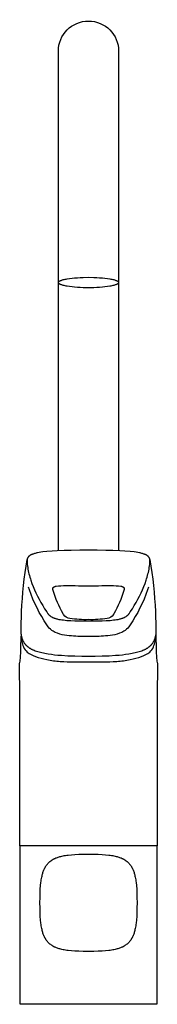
# Model space of a CAD drawing. Header units: millimetres. Extents: x -26 to 26, y 0 to 374.
import ezdxf

# ---------------------------------------------------------------- set-up
doc = ezdxf.new("R2010")
doc.units = ezdxf.units.MM
doc.header["$MEASUREMENT"] = 0
doc.layers.add('PLANNING', color=1, linetype='Continuous')

# ---------------------------------------------------------------- blocks, each defined once
blk = doc.blocks.new('83010000_f')
at = {"layer": 'PLANNING'}
for points in [[(-11.5, 172.47), (-11.5, 362.35, -1), (11.5, 362.35), (11.5, 172.47)], [(23.41, 169.09, -0.031201), (25.5, 149.29, -0.009957), (25.7, 142.02, -0.053307), (25.48, 139.74), (25.44, 139.58), (25.41, 139.43), (25.36, 139.28), (25.32, 139.13), (25.27, 138.97), (25.21, 138.82), (25.16, 138.67), (25.09, 138.52), (25.03, 138.37), (24.96, 138.22), (24.88, 138.07), (24.8, 137.92), (24.72, 137.78), (24.64, 137.63), (24.55, 137.49), (24.45, 137.34), (24.37, 137.23), (24.29, 137.12), (24.21, 137.01), (24.12, 136.9), (24.03, 136.79), (23.94, 136.68), (23.84, 136.57), (23.74, 136.47), (23.64, 136.36), (23.53, 136.25), (23.42, 136.15), (23.3, 136.04), (23.18, 135.94), (23.05, 135.83), (22.92, 135.73), (22.78, 135.63), (22.64, 135.53), (22.5, 135.43), (22.34, 135.33), (22.19, 135.23), (22.03, 135.14), (21.86, 135.04), (21.69, 134.95), (21.51, 134.86), (21.32, 134.77), (21.13, 134.68), (20.94, 134.59), (20.74, 134.5), (20.31, 134.33), (19.86, 134.17), (19.36, 134.01), (18.84, 133.85), (18.31, 133.71), (17.75, 133.58), (17.18, 133.45), (16.6, 133.34), (15.4, 133.13), (14.17, 132.96), (12.91, 132.81), (11.64, 132.68), (10.36, 132.58), (7.83, 132.42), (5.2, 132.31), (2.56, 132.24), (0, 132.22), (-2.56, 132.24), (-5.2, 132.31), (-7.83, 132.42), (-10.36, 132.58), (-11.64, 132.68), (-12.91, 132.81), (-14.17, 132.96), (-15.4, 133.13), (-16.6, 133.34), (-17.18, 133.45), (-17.75, 133.58), (-18.31, 133.71), (-18.84, 133.85), (-19.36, 134.01), (-19.86, 134.17), (-20.31, 134.33), (-20.74, 134.5), (-20.94, 134.59), (-21.14, 134.68), (-21.33, 134.77), (-21.51, 134.86), (-21.69, 134.95), (-21.86, 135.04), (-22.03, 135.14), (-22.19, 135.23), (-22.34, 135.33), (-22.5, 135.43), (-22.64, 135.53), (-22.78, 135.63), (-22.92, 135.73), (-23.05, 135.83), (-23.18, 135.94), (-23.3, 136.04), (-23.42, 136.15), (-23.53, 136.25), (-23.64, 136.36), (-23.74, 136.47), (-23.84, 136.57), (-23.94, 136.68), (-24.04, 136.79), (-24.13, 136.9), (-24.21, 137.01), (-24.3, 137.12), (-24.38, 137.23), (-24.45, 137.34), (-24.55, 137.49), (-24.64, 137.63), (-24.72, 137.78), (-24.8, 137.92), (-24.88, 138.07), (-24.96, 138.22), (-25.03, 138.37), (-25.09, 138.52), (-25.15, 138.67), (-25.21, 138.82), (-25.27, 138.97), (-25.32, 139.13), (-25.36, 139.28), (-25.41, 139.43), (-25.44, 139.58), (-25.48, 139.74, -0.056197), (-25.7, 142.02, -0.007176), (-25.5, 149.29, -0.031236), (-23.41, 169.09)], [(22.85, 158.65), (22.52, 157.57, -0.067131), (15.86, 144.25, -0.016022), (15.35, 143.53, -0.096723), (13.48, 141.82, -0.114509), (6.48, 140.04, -0.019981), (0, 139.84, -0.019981), (-6.48, 140.04, -0.11451), (-13.48, 141.82, -0.095192), (-15.35, 143.53, -0.017475), (-15.85, 144.25, -0.067139), (-22.52, 157.57), (-22.85, 158.64)], [(9.58, 148.34), (9.49, 148.18, -0.23463), (7.1, 146.7, -0.045737), (0, 146.25, -0.045734), (-7.1, 146.7, -0.234633), (-9.49, 148.18), (-9.66, 148.49, -0.055901), (-13.5, 157.34), (-13.53, 157.45), (-13.57, 157.57), (-13.58, 157.63), (-13.59, 157.69), (-13.61, 157.75), (-13.61, 157.81), (-13.62, 157.84), (-13.62, 157.87), (-13.62, 157.89), (-13.63, 157.92), (-13.63, 157.95), (-13.63, 157.98), (-13.63, 158.01), (-13.63, 158.04), (-13.63, 158.07), (-13.62, 158.1), (-13.62, 158.12), (-13.62, 158.14), (-13.61, 158.15), (-13.61, 158.17), (-13.61, 158.18), (-13.61, 158.19), (-13.6, 158.21), (-13.6, 158.22), (-13.6, 158.23), (-13.59, 158.25), (-13.59, 158.26), (-13.58, 158.27), (-13.58, 158.29), (-13.57, 158.3), (-13.56, 158.32), (-13.56, 158.33), (-13.55, 158.34), (-13.54, 158.36), (-13.54, 158.37), (-13.53, 158.38), (-13.52, 158.4), (-13.51, 158.41), (-13.5, 158.43), (-13.49, 158.44), (-13.48, 158.45), (-13.47, 158.46), (-13.46, 158.48), (-13.45, 158.49), (-13.44, 158.5), (-13.43, 158.52), (-13.42, 158.53), (-13.4, 158.54), (-13.39, 158.56), (-13.38, 158.57), (-13.36, 158.58), (-13.35, 158.59), (-13.33, 158.61), (-13.32, 158.62), (-13.3, 158.63), (-13.28, 158.64), (-13.26, 158.65), (-13.23, 158.68), (-13.19, 158.7), (-13.15, 158.72), (-13.1, 158.75), (-13.06, 158.77), (-13.01, 158.79), (-12.96, 158.81), (-12.91, 158.83), (-12.85, 158.85), (-12.79, 158.87), (-12.73, 158.89), (-12.67, 158.91), (-12.6, 158.93), (-12.46, 158.97), (-12.3, 159, -0.03773), (-5.06, 159.18, 0.006655), (5.06, 159.18, -0.037749), (12.3, 159), (12.45, 158.97), (12.6, 158.93), (12.67, 158.91), (12.73, 158.89), (12.79, 158.87), (12.85, 158.85), (12.91, 158.83), (12.96, 158.81), (13.01, 158.79), (13.06, 158.77), (13.1, 158.75), (13.15, 158.72), (13.19, 158.7), (13.23, 158.68), (13.26, 158.65), (13.28, 158.64), (13.3, 158.63), (13.31, 158.62), (13.33, 158.61), (13.35, 158.59), (13.36, 158.58), (13.38, 158.57), (13.39, 158.56), (13.4, 158.54), (13.42, 158.53), (13.43, 158.52), (13.44, 158.5), (13.45, 158.49), (13.46, 158.48), (13.47, 158.46), (13.48, 158.45), (13.49, 158.44), (13.5, 158.42), (13.51, 158.41), (13.52, 158.4), (13.53, 158.38), (13.54, 158.37), (13.54, 158.36), (13.55, 158.34), (13.56, 158.33), (13.56, 158.32), (13.57, 158.3), (13.58, 158.29), (13.58, 158.27), (13.59, 158.26), (13.59, 158.25), (13.59, 158.23), (13.6, 158.22), (13.6, 158.21), (13.61, 158.19), (13.61, 158.18), (13.61, 158.17), (13.61, 158.15), (13.62, 158.14), (13.62, 158.12), (13.62, 158.1), (13.63, 158.07), (13.63, 158.04), (13.63, 158.01), (13.63, 157.98), (13.63, 157.95), (13.63, 157.92), (13.62, 157.89), (13.62, 157.87), (13.62, 157.84), (13.61, 157.81), (13.6, 157.75), (13.59, 157.69), (13.58, 157.63), (13.57, 157.57), (13.53, 157.45), (13.5, 157.34, -0.055903), (9.66, 148.49), (9.58, 148.34)], [(25.65, 140.77, -0.03528), (25.73, 139.94), (25.74, 139.26, 0.006494), (25.81, 134.78, 0.011985), (25.96, 131.96, 0.045885), (26.23, 129.95), (26.28, 129.7, 0.00069), (26.19, 60.2), (-26.19, 60.2, 0.00069), (-26.28, 129.7), (-26.23, 129.95, 0.045885), (-25.96, 131.96, 0.013251), (-25.81, 134.78, 0.005229), (-25.74, 139.26), (-25.73, 139.94)], [(-25.65, 140.76, 0.035057), (-25.73, 139.94), (-25.72, 139.83, 0.013954), (-25.39, 137.9, 0.0573), (-24.8, 135.88, 0.122711), (-23.34, 133.93, 0.079743), (-20.24, 132.27, 0.039782), (-15.91, 131.06, 0.032129), (-10.79, 130.39, 0.013908), (-5.41, 130.2, 0.002932), (0, 130.18, 0.001524), (5.41, 130.2, 0.015317), (10.79, 130.39, 0.03072), (15.91, 131.06, 0.041192), (20.24, 132.27, 0.084452), (23.34, 133.93, 0.134145), (24.8, 135.88, 0.046021), (25.39, 137.9, 0.012521), (25.72, 139.83), (25.73, 139.92)]]:
    blk.add_lwpolyline(points, format="xyb", dxfattribs=at)
for points in [[(0, 276.42), (2.09, 276.39), (3.16, 276.35), (4.23, 276.28), (5.28, 276.2), (6.29, 276.1), (7.25, 275.98), (8.13, 275.84), (8.54, 275.76), (8.93, 275.69), (9.29, 275.6), (9.63, 275.52), (9.93, 275.43), (10.22, 275.34), (10.35, 275.3), (10.47, 275.25), (10.58, 275.21), (10.69, 275.16), (10.79, 275.12), (10.89, 275.07), (10.98, 275.02), (11.02, 275), (11.06, 274.98), (11.09, 274.95), (11.13, 274.93), (11.16, 274.91), (11.2, 274.88), (11.23, 274.86), (11.26, 274.84), (11.28, 274.81), (11.31, 274.79), (11.33, 274.77), (11.34, 274.76), (11.35, 274.74), (11.36, 274.73), (11.37, 274.72), (11.38, 274.71), (11.39, 274.7), (11.4, 274.69), (11.41, 274.67), (11.42, 274.66), (11.43, 274.65), (11.43, 274.64), (11.44, 274.63), (11.45, 274.62), (11.45, 274.61), (11.46, 274.6), (11.46, 274.58), (11.47, 274.57), (11.47, 274.56), (11.48, 274.55), (11.48, 274.54), (11.49, 274.53), (11.49, 274.52), (11.49, 274.5), (11.49, 274.49), (11.5, 274.48), (11.5, 274.47), (11.5, 274.46), (11.5, 274.45), (11.5, 274.44), (11.5, 274.43), (11.5, 274.42), (11.5, 274.4), (11.5, 274.39), (11.5, 274.38), (11.5, 274.37), (11.49, 274.36), (11.49, 274.35), (11.49, 274.34), (11.49, 274.33), (11.48, 274.32), (11.48, 274.3), (11.47, 274.29), (11.47, 274.28), (11.46, 274.27), (11.46, 274.26), (11.45, 274.25), (11.45, 274.24), (11.44, 274.22), (11.43, 274.21), (11.43, 274.2), (11.42, 274.19), (11.41, 274.18), (11.4, 274.17), (11.39, 274.16), (11.38, 274.14), (11.37, 274.13), (11.36, 274.12), (11.35, 274.11), (11.34, 274.1), (11.33, 274.09), (11.31, 274.06), (11.28, 274.04), (11.26, 274.02), (11.23, 273.99), (11.2, 273.97), (11.16, 273.95), (11.13, 273.92), (11.09, 273.9), (11.06, 273.88), (11.02, 273.85), (10.98, 273.83), (10.89, 273.78), (10.79, 273.74), (10.69, 273.69), (10.58, 273.65), (10.47, 273.6), (10.35, 273.55), (10.22, 273.51), (9.93, 273.42), (9.63, 273.33), (9.29, 273.25), (8.93, 273.17), (8.54, 273.09), (8.13, 273.01), (7.25, 272.88), (6.29, 272.76), (5.28, 272.65), (4.23, 272.57), (3.16, 272.51), (2.09, 272.46), (0, 272.43), (-2.09, 272.46), (-3.16, 272.51), (-4.23, 272.57), (-5.28, 272.65), (-6.29, 272.76), (-7.25, 272.88), (-8.13, 273.01), (-8.54, 273.09), (-8.93, 273.17), (-9.29, 273.25), (-9.63, 273.33), (-9.93, 273.42), (-10.22, 273.51), (-10.35, 273.55), (-10.47, 273.6), (-10.58, 273.65), (-10.69, 273.69), (-10.79, 273.74), (-10.89, 273.78), (-10.98, 273.83), (-11.02, 273.85), (-11.06, 273.88), (-11.09, 273.9), (-11.13, 273.92), (-11.16, 273.95), (-11.2, 273.97), (-11.23, 273.99), (-11.26, 274.02), (-11.28, 274.04), (-11.31, 274.06), (-11.33, 274.09), (-11.34, 274.1), (-11.35, 274.11), (-11.36, 274.12), (-11.37, 274.13), (-11.38, 274.14), (-11.39, 274.16), (-11.4, 274.17), (-11.41, 274.18), (-11.42, 274.19), (-11.43, 274.2), (-11.43, 274.21), (-11.44, 274.22), (-11.45, 274.24), (-11.45, 274.25), (-11.46, 274.26), (-11.46, 274.27), (-11.47, 274.28), (-11.47, 274.29), (-11.48, 274.3), (-11.48, 274.32), (-11.49, 274.33), (-11.49, 274.34), (-11.49, 274.35), (-11.49, 274.36), (-11.5, 274.37), (-11.5, 274.38), (-11.5, 274.39), (-11.5, 274.4), (-11.5, 274.42), (-11.5, 274.43), (-11.5, 274.44), (-11.5, 274.45), (-11.5, 274.46), (-11.5, 274.47), (-11.5, 274.48), (-11.49, 274.49), (-11.49, 274.5), (-11.49, 274.52), (-11.49, 274.53), (-11.48, 274.54), (-11.48, 274.55), (-11.47, 274.56), (-11.47, 274.57), (-11.46, 274.58), (-11.46, 274.6), (-11.45, 274.61), (-11.45, 274.62), (-11.44, 274.63), (-11.43, 274.64), (-11.43, 274.65), (-11.42, 274.66), (-11.41, 274.67), (-11.4, 274.69), (-11.39, 274.7), (-11.38, 274.71), (-11.37, 274.72), (-11.36, 274.73), (-11.35, 274.74), (-11.34, 274.76), (-11.33, 274.77), (-11.31, 274.79), (-11.28, 274.81), (-11.26, 274.84), (-11.23, 274.86), (-11.2, 274.88), (-11.16, 274.91), (-11.13, 274.93), (-11.09, 274.95), (-11.06, 274.98), (-11.02, 275), (-10.98, 275.02), (-10.89, 275.07), (-10.79, 275.12), (-10.69, 275.16), (-10.58, 275.21), (-10.47, 275.25), (-10.35, 275.3), (-10.22, 275.34), (-9.93, 275.43), (-9.63, 275.52), (-9.29, 275.6), (-8.93, 275.69), (-8.54, 275.76), (-8.13, 275.84), (-7.25, 275.98), (-6.29, 276.1), (-5.28, 276.2), (-4.23, 276.28), (-3.16, 276.35), (-2.09, 276.39), (0, 276.42)], [(23.42, 168.47), (23.43, 168.63), (23.43, 168.7), (23.43, 168.78), (23.42, 168.86), (23.42, 168.93), (23.41, 169.01), (23.4, 169.09), (23.39, 169.16), (23.38, 169.23), (23.37, 169.31), (23.35, 169.38), (23.34, 169.41), (23.33, 169.45), (23.32, 169.49), (23.31, 169.52), (23.29, 169.56), (23.28, 169.59), (23.27, 169.63), (23.25, 169.66), (23.24, 169.69), (23.22, 169.72), (23.21, 169.75), (23.19, 169.78), (23.18, 169.81), (23.16, 169.84), (23.14, 169.87), (23.12, 169.9), (23.1, 169.93), (23.08, 169.96), (23.06, 169.98), (23.04, 170.01), (23, 170.06), (22.95, 170.12), (22.91, 170.17), (22.86, 170.22), (22.81, 170.27), (22.76, 170.31), (22.71, 170.36), (22.66, 170.4), (22.6, 170.45), (22.55, 170.49), (22.47, 170.55), (22.39, 170.6), (22.31, 170.66), (22.23, 170.71), (22.14, 170.76), (22.06, 170.81), (21.97, 170.85), (21.89, 170.89), (21.8, 170.94), (21.71, 170.98), (21.53, 171.05), (21.35, 171.13), (21.17, 171.19), (20.89, 171.29), (20.61, 171.38), (20.32, 171.46), (20.03, 171.54), (19.75, 171.61), (19.46, 171.67), (18.87, 171.78), (18.13, 171.91), (17.38, 172.02), (15.87, 172.18), (13.9, 172.34), (11.92, 172.45), (9.25, 172.55), (6.58, 172.6), (3.29, 172.64), (0, 172.65), (-3.29, 172.64), (-6.59, 172.6), (-9.25, 172.55), (-11.92, 172.45), (-13.9, 172.34), (-15.88, 172.18), (-17.38, 172.02), (-18.13, 171.91), (-18.87, 171.78), (-19.46, 171.67), (-19.75, 171.61), (-20.03, 171.54), (-20.32, 171.46), (-20.61, 171.38), (-20.89, 171.29), (-21.17, 171.2), (-21.35, 171.13), (-21.53, 171.06), (-21.71, 170.98), (-21.8, 170.94), (-21.89, 170.9), (-21.97, 170.85), (-22.06, 170.81), (-22.14, 170.76), (-22.23, 170.71), (-22.31, 170.66), (-22.39, 170.6), (-22.47, 170.55), (-22.55, 170.49), (-22.6, 170.45), (-22.66, 170.41), (-22.71, 170.36), (-22.76, 170.31), (-22.81, 170.27), (-22.86, 170.22), (-22.91, 170.17), (-22.96, 170.12), (-23, 170.07), (-23.04, 170.01), (-23.06, 169.98), (-23.08, 169.96), (-23.1, 169.93), (-23.12, 169.9), (-23.14, 169.87), (-23.16, 169.84), (-23.18, 169.81), (-23.19, 169.78), (-23.21, 169.75), (-23.22, 169.72), (-23.24, 169.69), (-23.25, 169.66), (-23.27, 169.63), (-23.28, 169.59), (-23.3, 169.56), (-23.31, 169.52), (-23.32, 169.49), (-23.33, 169.45), (-23.34, 169.41), (-23.35, 169.38), (-23.37, 169.31), (-23.38, 169.23), (-23.39, 169.16), (-23.4, 169.09), (-23.41, 169.01), (-23.42, 168.93), (-23.42, 168.86), (-23.43, 168.78), (-23.43, 168.7), (-23.43, 168.63), (-23.42, 168.47), (-23.39, 167.87), (-23.35, 167.26), (-23.28, 166.66), (-23.2, 166.05), (-23.1, 165.45), (-22.98, 164.84), (-22.85, 164.24), (-22.71, 163.64), (-22.55, 163.03), (-22.38, 162.43), (-22.19, 161.82), (-22, 161.22), (-21.57, 160.02), (-21.1, 158.81), (-20.59, 157.61), (-20.04, 156.41), (-19.45, 155.2), (-18.83, 154), (-18.16, 152.8), (-17.46, 151.61), (-16.73, 150.41), (-15.96, 149.21), (-15.67, 148.78), (-15.52, 148.57), (-15.44, 148.47), (-15.36, 148.37), (-15.27, 148.27), (-15.18, 148.17), (-15.09, 148.07), (-14.99, 147.97), (-14.89, 147.88), (-14.79, 147.79), (-14.68, 147.7), (-14.56, 147.61), (-14.44, 147.52), (-14.31, 147.44), (-14.18, 147.36), (-14.04, 147.28), (-13.89, 147.2), (-13.74, 147.12), (-13.57, 147.05), (-13.4, 146.97), (-13.23, 146.9), (-13.04, 146.84), (-12.85, 146.77), (-12.65, 146.71), (-12.44, 146.65), (-12.22, 146.59), (-11.99, 146.53), (-11.76, 146.48), (-11.26, 146.37), (-10.73, 146.28), (-10.15, 146.2), (-9.55, 146.12), (-8.23, 145.99), (-6.77, 145.89), (-5.2, 145.82), (-3.52, 145.77), (0, 145.74), (3.52, 145.77), (5.2, 145.82), (6.77, 145.89), (8.23, 145.99), (9.55, 146.12), (10.15, 146.2), (10.73, 146.28), (11.26, 146.37), (11.76, 146.48), (11.99, 146.53), (12.22, 146.59), (12.44, 146.65), (12.65, 146.71), (12.85, 146.77), (13.04, 146.84), (13.23, 146.9), (13.4, 146.97), (13.57, 147.05), (13.74, 147.12), (13.89, 147.2), (14.04, 147.28), (14.18, 147.36), (14.31, 147.44), (14.44, 147.52), (14.56, 147.61), (14.68, 147.7), (14.79, 147.79), (14.89, 147.88), (14.99, 147.97), (15.09, 148.07), (15.18, 148.17), (15.27, 148.27), (15.36, 148.37), (15.44, 148.47), (15.52, 148.57), (15.67, 148.78), (15.96, 149.21), (16.73, 150.41), (17.46, 151.61), (18.16, 152.8), (18.83, 154), (19.45, 155.2), (20.04, 156.41), (20.59, 157.61), (21.1, 158.81), (21.57, 160.02), (22, 161.22), (22.19, 161.82), (22.38, 162.43), (22.55, 163.03), (22.7, 163.63), (22.85, 164.24), (22.98, 164.84), (23.09, 165.45), (23.19, 166.05), (23.28, 166.66), (23.34, 167.26), (23.39, 167.86), (23.42, 168.47)], [(26.01, 60.2), (26.01, 0), (-26.01, 0), (-26.01, 60.2)], [(15.24, 53.83), (15.48, 53.56), (15.7, 53.29), (15.91, 53.02), (16.11, 52.75), (16.29, 52.48), (16.37, 52.34), (16.46, 52.21), (16.54, 52.07), (16.61, 51.93), (16.69, 51.79), (16.76, 51.65), (16.83, 51.51), (16.9, 51.37), (17.03, 51.08), (17.15, 50.79), (17.26, 50.49), (17.36, 50.17), (17.46, 49.85), (17.56, 49.52), (17.64, 49.17), (17.74, 48.76), (17.84, 48.32), (17.92, 47.85), (18, 47.37), (18.08, 46.85), (18.15, 46.31), (18.28, 45.13), (18.38, 43.8), (18.45, 42.3), (18.5, 40.58), (18.52, 38.6), (18.5, 36.62), (18.45, 34.9), (18.38, 33.4), (18.28, 32.07), (18.15, 30.89), (18.08, 30.35), (18, 29.83), (17.92, 29.35), (17.84, 28.88), (17.74, 28.44), (17.64, 28.03), (17.56, 27.68), (17.46, 27.35), (17.36, 27.03), (17.26, 26.71), (17.15, 26.41), (17.03, 26.12), (16.9, 25.83), (16.83, 25.69), (16.76, 25.55), (16.69, 25.41), (16.61, 25.27), (16.54, 25.13), (16.46, 24.99), (16.37, 24.86), (16.29, 24.72), (16.11, 24.45), (15.91, 24.18), (15.7, 23.91), (15.48, 23.64), (15.24, 23.37), (14.96, 23.13), (14.69, 22.9), (14.42, 22.69), (14.15, 22.5), (13.88, 22.31), (13.74, 22.23), (13.61, 22.14), (13.47, 22.06), (13.33, 21.99), (13.2, 21.91), (13.06, 21.84), (12.92, 21.77), (12.77, 21.7), (12.49, 21.57), (12.19, 21.45), (11.89, 21.34), (11.58, 21.24), (11.25, 21.14), (10.92, 21.04), (10.57, 20.96), (10.16, 20.86), (9.72, 20.76), (9.25, 20.68), (8.77, 20.6), (8.25, 20.52), (7.71, 20.45), (6.53, 20.32), (5.2, 20.22), (3.7, 20.15), (1.98, 20.1), (0, 20.08), (-1.98, 20.1), (-3.7, 20.15), (-5.2, 20.22), (-6.53, 20.32), (-7.71, 20.45), (-8.25, 20.52), (-8.77, 20.6), (-9.25, 20.68), (-9.72, 20.76), (-10.16, 20.86), (-10.57, 20.96), (-10.92, 21.04), (-11.25, 21.14), (-11.58, 21.24), (-11.89, 21.34), (-12.19, 21.45), (-12.49, 21.57), (-12.77, 21.7), (-12.92, 21.77), (-13.06, 21.84), (-13.2, 21.91), (-13.33, 21.99), (-13.47, 22.06), (-13.61, 22.14), (-13.74, 22.23), (-13.88, 22.31), (-14.15, 22.5), (-14.42, 22.69), (-14.69, 22.9), (-14.96, 23.13), (-15.24, 23.37), (-15.48, 23.64), (-15.7, 23.91), (-15.91, 24.18), (-16.11, 24.45), (-16.29, 24.72), (-16.37, 24.86), (-16.46, 24.99), (-16.54, 25.13), (-16.61, 25.27), (-16.69, 25.41), (-16.76, 25.55), (-16.83, 25.69), (-16.9, 25.83), (-17.03, 26.12), (-17.15, 26.41), (-17.26, 26.71), (-17.36, 27.03), (-17.46, 27.35), (-17.56, 27.68), (-17.64, 28.03), (-17.74, 28.44), (-17.84, 28.88), (-17.92, 29.35), (-18, 29.83), (-18.08, 30.35), (-18.15, 30.89), (-18.28, 32.07), (-18.38, 33.4), (-18.45, 34.9), (-18.5, 36.62), (-18.52, 38.6), (-18.5, 40.58), (-18.45, 42.3), (-18.38, 43.8), (-18.28, 45.13), (-18.15, 46.31), (-18.08, 46.85), (-18, 47.37), (-17.92, 47.85), (-17.84, 48.32), (-17.74, 48.76), (-17.64, 49.17), (-17.56, 49.52), (-17.46, 49.85), (-17.36, 50.17), (-17.26, 50.49), (-17.15, 50.79), (-17.03, 51.08), (-16.9, 51.37), (-16.83, 51.51), (-16.76, 51.65), (-16.69, 51.79), (-16.61, 51.93), (-16.54, 52.07), (-16.46, 52.21), (-16.37, 52.34), (-16.29, 52.48), (-16.11, 52.75), (-15.91, 53.02), (-15.7, 53.29), (-15.48, 53.56), (-15.24, 53.83), (-14.96, 54.07), (-14.69, 54.3), (-14.42, 54.51), (-14.15, 54.7), (-13.88, 54.89), (-13.74, 54.97), (-13.61, 55.06), (-13.47, 55.14), (-13.33, 55.21), (-13.2, 55.29), (-13.06, 55.36), (-12.92, 55.43), (-12.77, 55.5), (-12.49, 55.63), (-12.19, 55.75), (-11.89, 55.86), (-11.58, 55.96), (-11.25, 56.06), (-10.92, 56.16), (-10.57, 56.24), (-10.16, 56.34), (-9.72, 56.44), (-9.25, 56.52), (-8.77, 56.6), (-8.25, 56.68), (-7.71, 56.75), (-6.53, 56.88), (-5.2, 56.98), (-3.7, 57.05), (-1.98, 57.1), (0, 57.12), (1.98, 57.1), (3.7, 57.05), (5.2, 56.98), (6.53, 56.88), (7.71, 56.75), (8.25, 56.68), (8.77, 56.6), (9.25, 56.52), (9.72, 56.44), (10.16, 56.34), (10.57, 56.24), (10.92, 56.16), (11.25, 56.06), (11.58, 55.96), (11.89, 55.86), (12.19, 55.75), (12.49, 55.63), (12.77, 55.5), (12.92, 55.43), (13.06, 55.36), (13.2, 55.29), (13.33, 55.21), (13.47, 55.14), (13.61, 55.06), (13.74, 54.97), (13.88, 54.89), (14.15, 54.7), (14.42, 54.51), (14.69, 54.3), (14.96, 54.07), (15.24, 53.83)]]:
    blk.add_lwpolyline(points, dxfattribs=at)

msp = doc.modelspace()

# ---------------------------------------------------------------- block references
msp.add_blockref('83010000_f', (0, 0))

doc.saveas('drawing.dxf')
